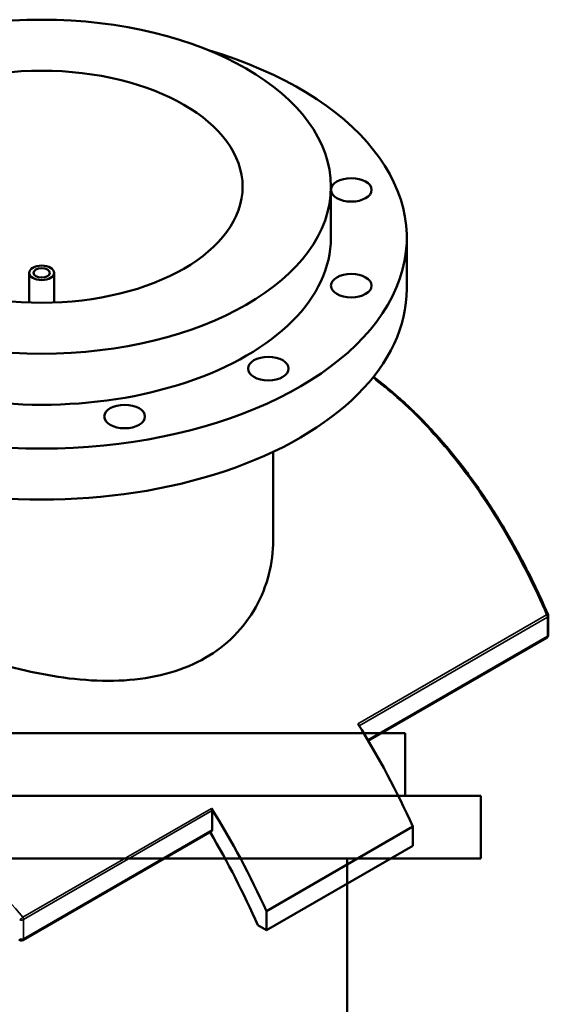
# Model space of a CAD drawing. Header units: millimetres. Extents: x -634 to 1180, y -305 to 954.
# Tile 12 of 12: x 842 to 1180, y 324 to 954. Entities that reach past the tile are written whole.
import ezdxf

# ---------------------------------------------------------------- set-up
doc = ezdxf.new("R2010")
doc.units = ezdxf.units.MM
doc.layers.add('Visible (ANSI)', color=7, linetype='Continuous', lineweight=50)
doc.layers.add('Visible Narrow (ANSI)', color=7, linetype='Continuous', lineweight=35)

msp = doc.modelspace()

# ---------------------------------------------------------------- linework, layer by layer
at = {"layer": 'Visible (ANSI)'}
for p, q in [((1040.97, 814.48), (1040.97, 847.14)), ((1089.47, 781.82), (1089.47, 814.48)), ((847.97, 773.09), (847.97, 792.03)), ((863.97, 773.09), (863.97, 792.03)), ((1003.97, 620.94), (1003.97, 677.55)), ((1180, 560.45), (1180, 572.66)), ((1179, 558.72), (1064.84, 492.81)), ((1088.38, 497.57), (718.38, 497.57)), ((1088.38, 457.57), (1088.38, 497.57)), ((1136.88, 457.57), (669.88, 457.57)), ((1136.88, 417.57), (1136.88, 457.57)), ((965.04, 435.86), (965.04, 448.08)), ((964.63, 434.95), (843.94, 365.27)), ((1093.38, 437.93), (999.69, 383.83)), ((1093.38, 437.93), (1093.38, 425.68)), ((1093.38, 425.68), (999.69, 371.59)), ((1136.88, 417.57), (669.88, 417.57)), ((1051.38, 237.57), (1051.38, 417.57)), ((999.69, 371.59), (999.69, 383.83)), ((994.11, 374.81), (999.69, 371.59))]:
    msp.add_line(p, q, dxfattribs=at)
for centre, start, end in [((1178, 572.66), 0, 23.43479), ((1178, 560.45), 300, 0), ((842.94, 367), 218.95845, 300)]:
    msp.add_arc(centre, 2, start, end, dxfattribs=at)
for centre, major_axis in [((855.97, 847.14), (185, 0)), ((855.97, 847.14), (128.5, 0)), ((1053.98, 845.11), (-13, 0)), ((855.97, 792.03), (8, 0)), ((855.97, 792.03), (5.2, 0)), ((1053.98, 783.85), (-13, 0)), ((1000.93, 730.79), (13, 0)), ((909.03, 700.15), (13, 0))]:
    msp.add_ellipse(centre, major_axis=major_axis, ratio=0.57735, dxfattribs=at)
for centre, major_axis, start_param, end_param in [((855.97, 814.48), (-233.5, 0), 5.187029, 10.520935), ((855.97, 814.48), (-185, 0), 0, 3.141593), ((855.97, 781.82), (-233.5, 0), 0, 3.141593), ((902.81, 392.45), (165, -285.79), 1.400583, 1.627148), ((963.63, 448.89), (1, -1.73), 0.785398, 1.627148), ((809.12, 338.36), (-165, 285.79), 4.542176, 4.768741), ((963.63, 436.68), (1, -1.73), 0, 0.785398), ((809.12, 338.36), (157.5, -272.8), 1.376134, 1.589515)]:
    msp.add_ellipse(centre, major_axis=major_axis, ratio=0.57735, start_param=start_param, end_param=end_param, dxfattribs=at)
for points, knots in [([(1179.84, 573.46), (1178.25, 577.12), (1176.63, 580.76), (1173.3, 587.98), (1171.6, 591.57), (1168.13, 598.67), (1166.36, 602.19), (1162.74, 609.17), (1160.89, 612.63), (1157.12, 619.47), (1155.2, 622.86), (1151.29, 629.56), (1149.29, 632.86), (1145.23, 639.4), (1143.16, 642.63), (1138.95, 649), (1136.82, 652.14), (1132.46, 658.32), (1130.25, 661.37), (1125.76, 667.37), (1123.48, 670.32), (1118.85, 676.12), (1116.5, 678.97), (1111.74, 684.55), (1109.32, 687.3), (1104.43, 692.66), (1101.94, 695.29), (1096.92, 700.43), (1094.38, 702.94), (1089.23, 707.84), (1086.63, 710.23), (1081.37, 714.89), (1078.71, 717.15), (1073.42, 721.48), (1070.8, 723.54), (1068.15, 725.55)], [7.656205, 7.656205, 7.656205, 7.656205, 8.862847, 8.862847, 10.069489, 10.069489, 11.276131, 11.276131, 12.482773, 12.482773, 13.689415, 13.689415, 14.896056, 14.896056, 16.102698, 16.102698, 17.30934, 17.30934, 18.515982, 18.515982, 19.722624, 19.722624, 20.929266, 20.929266, 22.135908, 22.135908, 23.342549, 23.342549, 24.549191, 24.549191, 25.755833, 25.755833, 26.962475, 26.962475, 28.129815, 28.129815, 28.129815, 28.129815]), ([(960.62, 545.81), (953.94, 541.95), (946.42, 538.74), (930.12, 533.97), (921.34, 532.41), (903.12, 530.9), (893.66, 530.95), (874.68, 532.36), (865.16, 533.72), (846.79, 537.27), (837.28, 539.59), (818.29, 545.1), (808.82, 548.3), (790.58, 555.23), (781.8, 558.98), (765.5, 566.65), (757.99, 570.58), (744.65, 578.28), (738.43, 582.28), (727.52, 590.32), (722.83, 594.35), (715.33, 602.27), (712.52, 606.17), (708.84, 613.74), (707.97, 617.41), (707.97, 620.94)], [0, 0, 0, 0, 2.834398, 2.834398, 5.668795, 5.668795, 8.503193, 8.503193, 11.337591, 11.337591, 14.167253, 14.167253, 16.996914, 16.996914, 19.826576, 19.826576, 22.656238, 22.656238, 25.485899, 25.485899, 28.315561, 28.315561, 31.145223, 31.145223, 33.974884, 33.974884, 33.974884, 33.974884]), ([(1003.97, 620.94), (1003.97, 613.86), (1003.1, 606.5), (999.41, 592.01), (996.6, 584.87), (989.11, 571.54), (984.43, 565.33), (973.52, 554.39), (967.3, 549.67), (960.62, 545.81)], [79.28736, 79.28736, 79.28736, 79.28736, 82.121758, 82.121758, 84.956155, 84.956155, 87.790553, 87.790553, 90.624951, 90.624951, 90.624951, 90.624951])]:
    msp.add_open_spline(points, degree=3, knots=knots, dxfattribs=at)
at = {"layer": 'Visible Narrow (ANSI)'}
for p, q in [((1178.95, 573.34), (1058.26, 503.66)), ((1059.06, 502.36), (1179.42, 571.85)), ((1179.42, 571.85), (1179.42, 559.63)), ((1179.42, 559.63), (1064.54, 493.31)), ((964.57, 449.57), (843.88, 379.89)), ((844.35, 378.4), (965.04, 448.08)), ((965.04, 435.86), (844.35, 366.18)), ((844.35, 366.18), (844.35, 378.4))]:
    msp.add_line(p, q, dxfattribs=at)
for centre, major_axis, ratio, start_param, end_param in [((1178, 572.66), (1.84, 0.8), 0.147841, 0, 0.968891), ((1178, 572.66), (1, -1.73), 0.57735, 0.785398, 1.627148), ((1178, 572.66), (2, 0), 0.57735, 5.497787, 6.283185), ((1178, 560.45), (2, 0), 0.57735, 5.497787, 6.283185), ((1178, 560.45), (1, -1.73), 0.57735, 0, 0.785398), ((842.94, 379.21), (-1.53, -1.29), 0.05733, 0.772793, 2.186195), ((842.94, 379.21), (2, 0), 0.57735, 4.164515, 5.497787), ((842.94, 379.21), (-1, 1.73), 0.57735, 3.926991, 4.768741), ((842.94, 367), (-2, 0), 0.57735, 1.022922, 2.356194), ((842.94, 367), (1, -1.73), 0.57735, 0, 0.785398)]:
    msp.add_ellipse(centre, major_axis=major_axis, ratio=ratio, start_param=start_param, end_param=end_param, dxfattribs=at)
for points, knots in [([(1067.72, 725.01), (1072.96, 721.02), (1078.11, 716.79), (1096.27, 700.7), (1108.69, 687.51), (1132.25, 658), (1143.33, 641.59), (1162.78, 607.99), (1171.29, 590.96), (1178.95, 573.34)], [-28.037943, -28.037943, -28.037943, -28.037943, -25.721527, -25.721527, -19.698373, -19.698373, -13.447779, -13.447779, -7.656205, -7.656205, -7.656205, -7.656205]), ([(843.88, 379.89), (831.37, 394.71), (818.13, 409.01), (789.66, 437.4), (774.35, 451.37), (743.94, 476.93), (728.86, 488.58), (699.03, 509.74), (684.28, 519.23), (670, 527.48), (655.72, 535.73), (641.9, 542.72), (615.67, 553.94), (603.25, 558.16), (579.69, 563.76), (568.6, 565.02), (549.01, 564.3), (540.38, 562.5), (532.63, 559.23)], [-52.812715, -52.812715, -52.812715, -52.812715, -47.020622, -47.020622, -40.770323, -40.770323, -34.74727, -34.74727, -28.724212, -28.724212, -28.724212, -22.701154, -22.701154, -16.678101, -16.678101, -10.427801, -10.427801, -4.54518, -4.54518, -4.54518, -4.54518])]:
    msp.add_open_spline(points, degree=3, knots=knots, dxfattribs=at)

doc.saveas('drawing.dxf')
